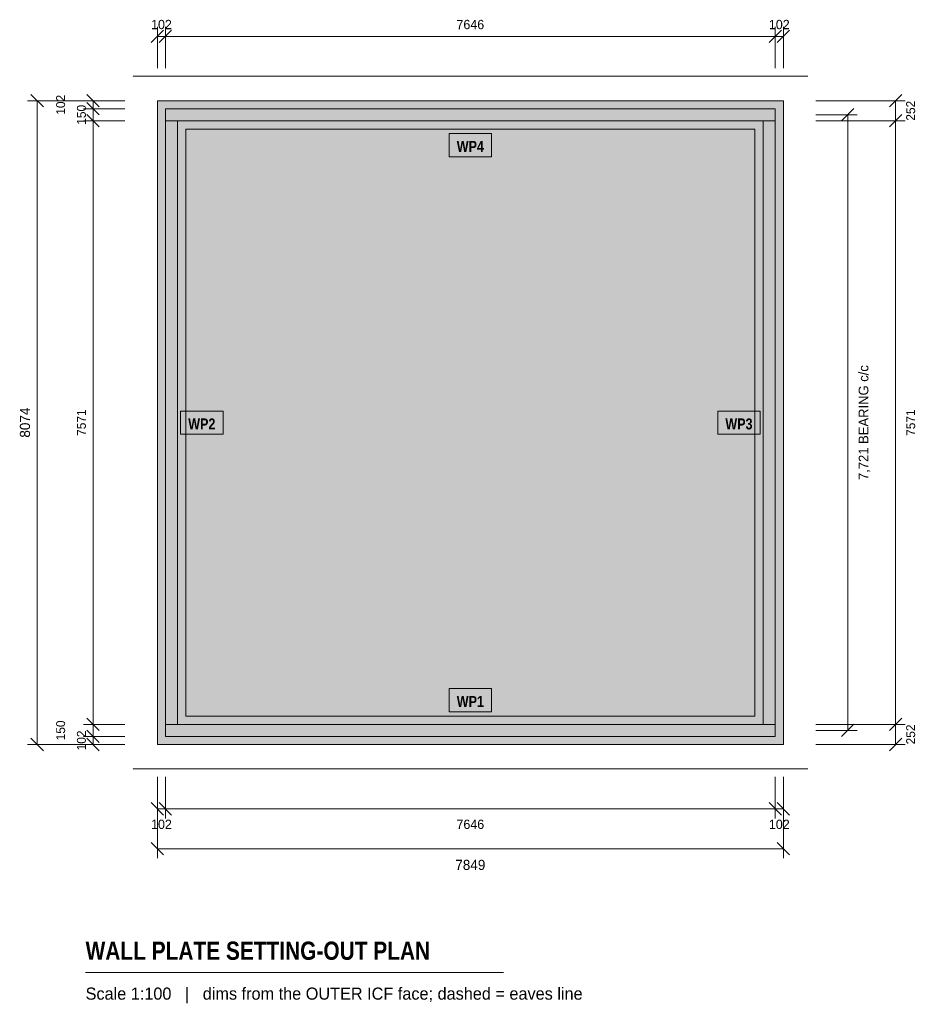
# Model space of a CAD drawing. Header units: millimetres. Extents: x -1726 to 9503, y -3258 to 9090.
import ezdxf
from ezdxf.enums import TextEntityAlignment as Align

# ---------------------------------------------------------------- set-up
doc = ezdxf.new("R2010")
doc.units = ezdxf.units.MM
doc.linetypes.add('DASHED', pattern=[1.524, 1.27, -0.254])
for name, color, linetype in [('FILL-LIGHT', 7, 'Continuous'), ('FILL-TIMBER', 7, 'Continuous'), ('FILL-WHITE', 7, 'Continuous'), ('LINE-GREY', 7, 'Continuous'), ('LINE-INK', 7, 'Continuous'), ('LINE-RED', 7, 'Continuous'), ('LINE-STEEL_GREY-DASH', 7, 'DASHED'), ('TEXT-INK', 7, 'Continuous'), ('TEXT-RED', 7, 'Continuous'), ('TEXT-STEEL_GREY', 7, 'Continuous')]:
    doc.layers.add(name, color=color, linetype=linetype)
doc.styles.add('OpenSansCondensed-Bold', font='OpenSansCondensed-Bold.ttf')

msp = doc.modelspace()

# ---------------------------------------------------------------- hatches: boundary and pattern name
at = {"layer": 'FILL-LIGHT', "true_color": 0xdedee0}
h = msp.add_hatch(color=254, dxfattribs=at)
h.dxf.hatch_style = 1
h.paths.add_polyline_path([(0, 8074), (0, 8074), (7849, 8074), (7849, 8074), (7849, 8074), (7849, 0), (7849, 0), (7849, 0), (0, 0), (0, 0), (0, 0), (0, 8074)])
h.paths.add_polyline_path([(356, 356), (356, 356), (356, 356), (356, 356), (356, 356), (356, 356), (356, 356), (356, 356), (356, 356), (356, 356), (356, 356), (356, 356), (356, 356), (356, 356), (356, 356), (356, 356), (356, 356), (7493, 356), (7493, 356), (7493, 356), (7493, 356), (7493, 356), (7493, 356), (7493, 356), (7493, 356), (7493, 356), (7493, 356), (7493, 356), (7493, 356), (7493, 356), (7493, 356), (7493, 356), (7493, 356), (7493, 356), (7493, 7718), (7493, 7718), (7493, 7718), (7493, 7718), (7493, 7718), (7493, 7718), (7493, 7718), (7493, 7718), (7493, 7718), (7493, 7718), (7493, 7718), (7493, 7718), (7493, 7718), (7493, 7718), (7493, 7718), (7493, 7718), (7493, 7718), (356, 7718), (356, 7718), (356, 7718), (356, 7718), (356, 7718), (356, 7718), (356, 7718), (356, 7718), (356, 7718), (356, 7718), (356, 7718), (356, 7718), (356, 7718), (356, 7718), (356, 7718), (356, 7718), (356, 7718)], flags=0)
at = {"layer": 'FILL-LIGHT', "true_color": 0xcccccf}
h = msp.add_hatch(color=254, dxfattribs=at)
h.dxf.hatch_style = 1
h.paths.add_polyline_path([(7849, 8074), (7849, 8074), (7849, 8074), (7849, 0), (7849, 0), (7849, 0), (0, 0), (0, 0), (0, 0), (0, 8074), (0, 8074), (0, 8074)])
h.paths.add_polyline_path([(102, 102), (7747, 102), (7747, 7972), (102, 7972)], flags=0)
at = {"layer": 'FILL-TIMBER', "true_color": 0xf2e0b2}
h = msp.add_hatch(color=254, dxfattribs=at)
h.dxf.hatch_style = 1
h.paths.add_polyline_path([(7747, 7822), (7747, 7972), (102, 7972), (102, 7822)])
h = msp.add_hatch(color=254, dxfattribs=at)
h.dxf.hatch_style = 1
h.paths.add_polyline_path([(252, 252), (252, 7822), (102, 7822), (102, 252)])
h = msp.add_hatch(color=254, dxfattribs=at)
h.dxf.hatch_style = 1
h.paths.add_polyline_path([(7747, 252), (7747, 7822), (7597, 7822), (7597, 252)])
h = msp.add_hatch(color=254, dxfattribs=at)
h.dxf.hatch_style = 1
h.paths.add_polyline_path([(7747, 102), (7747, 252), (102, 252), (102, 102)])
at = {"layer": 'FILL-WHITE', "true_color": 0xffffff}
h = msp.add_hatch(color=7, dxfattribs=at)
h.dxf.hatch_style = 1
h.paths.add_polyline_path([(3658, 7372), (4191, 7372), (4191, 7663), (3658, 7663)])
h = msp.add_hatch(color=7, dxfattribs=at)
h.dxf.hatch_style = 1
h.paths.add_polyline_path([(290, 3892), (823, 3892), (823, 4182), (290, 4182)])
h = msp.add_hatch(color=7, dxfattribs=at)
h.dxf.hatch_style = 1
h.paths.add_polyline_path([(7026, 3892), (7559, 3892), (7559, 4182), (7026, 4182)])
h = msp.add_hatch(color=7, dxfattribs=at)
h.dxf.hatch_style = 1
h.paths.add_polyline_path([(3658, 411), (4191, 411), (4191, 702), (3658, 702)])

# ---------------------------------------------------------------- linework, layer by layer
at = {"layer": 'LINE-GREY', "lineweight": 5}
for points in [[(0, 8074), (0, 8074), (7849, 8074), (7849, 8074), (7849, 8074), (7849, 0), (7849, 0), (7849, 0), (0, 0), (0, 0), (0, 0), (0, 8074)], [(356, 356), (356, 356), (356, 356), (356, 356), (356, 356), (356, 356), (356, 356), (356, 356), (356, 356), (356, 356), (356, 356), (356, 356), (356, 356), (356, 356), (356, 356), (356, 356), (356, 356), (7493, 356), (7493, 356), (7493, 356), (7493, 356), (7493, 356), (7493, 356), (7493, 356), (7493, 356), (7493, 356), (7493, 356), (7493, 356), (7493, 356), (7493, 356), (7493, 356), (7493, 356), (7493, 356), (7493, 356), (7493, 7718), (7493, 7718), (7493, 7718), (7493, 7718), (7493, 7718), (7493, 7718), (7493, 7718), (7493, 7718), (7493, 7718), (7493, 7718), (7493, 7718), (7493, 7718), (7493, 7718), (7493, 7718), (7493, 7718), (7493, 7718), (7493, 7718), (356, 7718), (356, 7718), (356, 7718), (356, 7718), (356, 7718), (356, 7718), (356, 7718), (356, 7718), (356, 7718), (356, 7718), (356, 7718), (356, 7718), (356, 7718), (356, 7718), (356, 7718), (356, 7718), (356, 7718)]]:
    msp.add_lwpolyline(points, close=True, dxfattribs=at)
at = {"layer": 'LINE-INK', "lineweight": 5}
for p, q in [((-1429, 7996), (-1585, 8152)), ((-407, 8074), (-1627, 8074)), ((-1507, 0), (-1507, 8074)), ((8578, 7820), (8734, 7975)), ((8256, 7897), (8776, 7897)), ((8656, 177), (8656, 7897)), ((8578, 99), (8734, 254)), ((8256, 177), (8776, 177)), ((-407, 0), (-1627, 0)), ((-1429, -78), (-1585, 78)), ((0, -407), (0, -1427)), ((7849, -407), (7849, -1427)), ((-78, -1229), (78, -1385)), ((7771, -1229), (7927, -1385)), ((0, -1307), (7849, -1307)), ((-900, -2860), (4339, -2860))]:
    msp.add_line(p, q, dxfattribs=at)
at = {"layer": 'LINE-RED', "lineweight": 5}
for p, q in [((-78, 8803), (78, 8959)), ((0, 8481), (0, 9001)), ((24, 8803), (179, 8959)), ((102, 8481), (102, 9001)), ((7670, 8803), (7825, 8959)), ((7747, 8481), (7747, 9001)), ((7771, 8803), (7927, 8959)), ((7849, 8481), (7849, 9001)), ((0, 8881), (7849, 8881)), ((-729, 7996), (-885, 8152)), ((9178, 7996), (9334, 8152)), ((-407, 8074), (-927, 8074)), ((-729, 7895), (-885, 8050)), ((-807, 0), (-807, 8074)), ((8256, 8074), (9376, 8074)), ((9256, 0), (9256, 8074)), ((-407, 7972), (-927, 7972)), ((-407, 7822), (-927, 7822)), ((-729, 7745), (-885, 7900)), ((8256, 7822), (9376, 7822)), ((9178, 7745), (9334, 7900)), ((-407, 252), (-927, 252)), ((-729, 174), (-885, 329)), ((8256, 252), (9376, 252)), ((9178, 174), (9334, 329)), ((-729, 24), (-885, 179)), ((-407, 102), (-927, 102)), ((-407, 0), (-927, 0)), ((-729, -78), (-885, 78)), ((8256, 0), (9376, 0)), ((9178, -78), (9334, 78)), ((0, -407), (0, -927)), ((102, -407), (102, -927)), ((7747, -407), (7747, -927)), ((7849, -407), (7849, -927)), ((-78, -729), (78, -885)), ((24, -729), (179, -885)), ((7670, -729), (7825, -885)), ((7771, -729), (7927, -885)), ((0, -807), (7849, -807))]:
    msp.add_line(p, q, dxfattribs=at)
for points in [[(7747, 7822), (7747, 7972), (102, 7972), (102, 7822)], [(252, 252), (252, 7822), (102, 7822), (102, 252)], [(7747, 252), (7747, 7822), (7597, 7822), (7597, 252)], [(3658, 7372), (4191, 7372), (4191, 7663), (3658, 7663)], [(290, 3892), (823, 3892), (823, 4182), (290, 4182)], [(7026, 3892), (7559, 3892), (7559, 4182), (7026, 4182)], [(3658, 411), (4191, 411), (4191, 702), (3658, 702)], [(7747, 102), (7747, 252), (102, 252), (102, 102)]]:
    msp.add_lwpolyline(points, close=True, dxfattribs=at)
at = {"layer": 'LINE-STEEL_GREY-DASH', "lineweight": 5}
for p, q in [((-307, 8381), (8156, 8381)), ((-307, -307), (8156, -307))]:
    msp.add_line(p, q, dxfattribs=at)

# ---------------------------------------------------------------- texts
at = {"layer": 'TEXT-INK'}
for s, height, p in [('7,721 BEARING c/c', 121.92, (8915, 4037)), ('8074', 127, (-1597, 4037))]:
    msp.add_text(s, height=height, rotation=90, dxfattribs=at).set_placement(p, align=Align.CENTER)
msp.add_text('7849', height=127, dxfattribs=at).set_placement((3924, -1573), align=Align.CENTER)
at = {"layer": 'TEXT-INK', "style": 'OpenSansCondensed-Bold'}
msp.add_text('WALL PLATE SETTING-OUT PLAN', height=228.6, dxfattribs=at).set_placement((-900, -2700))
at = {"layer": 'TEXT-RED'}
for s, p in [('102', (51, 8971)), ('7646', (3924, 8971)), ('102', (7798, 8971)), ('102', (51, -1059)), ('7646', (3924, -1059)), ('102', (7798, -1059))]:
    msp.add_text(s, height=116.8, dxfattribs=at).set_placement(p, align=Align.CENTER)
for s, p in [('102', (-1157, 8023)), ('252', (9501, 7948)), ('150', (-897, 7897)), ('7571', (-897, 4037)), ('7571', (9501, 4037)), ('150', (-1157, 177)), ('102', (-897, 51)), ('252', (9501, 126))]:
    msp.add_text(s, height=111.8, rotation=90, dxfattribs=at).set_placement(p, align=Align.CENTER)
at = {"layer": 'TEXT-RED', "style": 'OpenSansCondensed-Bold'}
for s, p in [('WP4', (3924, 7432)), ('WP2', (557, 3952)), ('WP3', (7292, 3952)), ('WP1', (3924, 471))]:
    msp.add_text(s, height=137.2, dxfattribs=at).set_placement(p, align=Align.CENTER)
at = {"layer": 'TEXT-STEEL_GREY'}
msp.add_text('Scale 1:100   |   dims from the OUTER ICF face; dashed = eaves line', height=152.4, dxfattribs=at).set_placement((-900, -3200))

doc.saveas('drawing.dxf')
